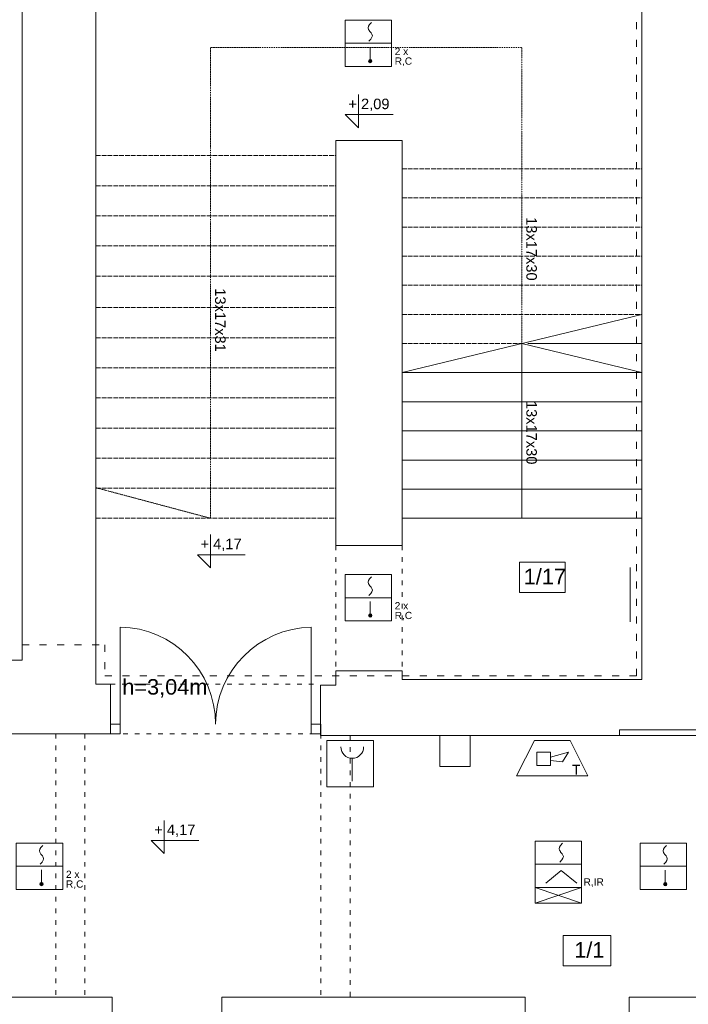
# Model space of a CAD drawing. Header units: centimetres. Extents: x 74437 to 92332, y -37016 to -3432.
# Tile 27 of 49: x 77996 to 78685, y -21783 to -20769. Entities that reach past the tile are written whole.
import ezdxf

# ---------------------------------------------------------------- set-up
doc = ezdxf.new("R2010")
doc.units = ezdxf.units.CM
doc.header["$LTSCALE"] = 0.02
doc.linetypes.add('ACAD_ISO02W100', pattern=[15, 12, -3])
doc.linetypes.add('ACAD_ISO03W100', pattern=[30, 12, -18])
doc.layers.get('0').update_dxf_attribs({"color": 8, "lineweight": 13})
for name, color, linetype, lineweight in [('Linia SSP', 7, 'Continuous', 35), ('LINIE PRZEKROJOWE', 8, 'Continuous', 13), ('OPISY', 8, 'Continuous', 13), ('OSIE', 8, 'ACAD_ISO03W100', 13), ('STREFY POZ', 8, 'Continuous', 13), ('WIDOK', 8, 'Continuous', 13)]:
    doc.layers.add(name, color=color, linetype=linetype, lineweight=lineweight)
doc.styles.get("Standard").update_dxf_attribs({"font": 'arial.ttf', "height": 12})

msp = doc.modelspace()

# ---------------------------------------------------------------- hatches: boundary and pattern name
at = {"layer": 'Linia SSP', "lineweight": 5}
for points in [[(78359.1, -20812, 1), (78355.6, -20812, 1)], [(78359.1, -21383, 1), (78355.6, -21383, 1)], [(78020.7, -21659.6, 1), (78017.2, -21659.6, 1)], [(78662.7, -21659.7, 1), (78659.2, -21659.7, 1)]]:
    msp.add_hatch(color=256, dxfattribs=at).paths.add_polyline_path(points)

# ---------------------------------------------------------------- linework, layer by layer
at = {"linetype": 'ACAD_ISO02W100', "ltscale": 20}
for points in [[(78075, -20909.4), (78322, -20909.4)], [(78390, -20922.9), (78637, -20922.9)], [(78075, -20940.4), (78322, -20940.4)], [(78390, -20952.9), (78637, -20952.9)], [(78075, -20971.4), (78322, -20971.4)], [(78390, -20982.9), (78637, -20982.9)], [(78075, -21002.4), (78322, -21002.4)], [(78390, -21012.9), (78637, -21012.9)], [(78075, -21033.4), (78322, -21033.4)], [(78390, -21042.9), (78637, -21042.9)], [(78075, -21065.9), (78322, -21065.9)], [(78390, -21072.9), (78637, -21072.9)], [(78075, -21096.9), (78322, -21096.9)], [(78390, -21102.9), (78513.5, -21102.9)], [(78075, -21127.9), (78322, -21127.9)], [(78075, -21158.9), (78322, -21158.9)], [(78075, -21189.9), (78322, -21189.9)], [(78075, -21220.9), (78322, -21220.9)], [(78075, -21251.9), (78322, -21251.9)], [(78075, -21282.9), (78322, -21282.9)]]:
    msp.add_lwpolyline(points, dxfattribs=at)
for points in [[(78519.5, -21102.9), (78637, -21102.9)], [(78390, -21132.9), (78637, -21132.9)], [(78390, -21162.9), (78637, -21162.9)], [(78390, -21192.9), (78637, -21192.9)], [(78390, -21222.9), (78637, -21222.9)], [(78390, -21252.9), (78637, -21252.9)], [(78390, -21282.9), (78637, -21282.9)], [(78090, -21494.9), (78100, -21494.9), (78100, -21504.9), (78090, -21504.9), (78090, -21495)], [(78296.6, -21494.9), (78306.6, -21494.9), (78306.6, -21504.9), (78296.6, -21504.9), (78296.6, -21495)]]:
    msp.add_lwpolyline(points)
for points in [[(78100, -21494.9), (78100, -21394.9, -0.410497), (78198, -21494.9, -2.078528)], [(78296.6, -21494.9), (78296.6, -21394.9, 0.405017), (78198, -21494.6, 2.078528)]]:
    msp.add_lwpolyline(points, format="xyb")
msp.add_lwpolyline([(78428.8, -21506.6), (78460, -21506.6), (78460, -21538.6), (78428.8, -21538.6)], close=True)
at = {"layer": 'Linia SSP', "linetype": 'Continuous', "lineweight": 5}
for p, q in [((78355.1, -20777.7), (78355.5, -20776.1)), ((78355.5, -20779.3), (78355.1, -20777.7)), ((78355.5, -20776.1), (78356.7, -20774.3)), ((78356.7, -20774.3), (78358.6, -20772.2)), ((78356.4, -20780.7), (78355.5, -20779.3)), ((78356.7, -20781.1), (78356.4, -20780.7)), ((78357.3, -20781.8), (78356.7, -20781.1)), ((78357.3, -20781.8), (78357.9, -20782.5)), ((78357.9, -20782.5), (78358.2, -20783)), ((78359.1, -20787.5), (78357.9, -20789.3)), ((78358.2, -20783), (78359.1, -20784.3)), ((78359.1, -20784.3), (78359.5, -20785.9)), ((78359.5, -20785.9), (78359.1, -20787.5)), ((78357.9, -20789.3), (78356, -20791.5)), ((78355.5, -21347.1), (78356.7, -21345.3)), ((78356.7, -21345.3), (78358.6, -21343.2)), ((78355.1, -21348.7), (78355.5, -21347.1)), ((78355.5, -21350.3), (78355.1, -21348.7)), ((78356.4, -21351.7), (78355.5, -21350.3)), ((78356.7, -21352.1), (78356.4, -21351.7)), ((78357.3, -21352.8), (78356.7, -21352.1)), ((78357.3, -21352.8), (78357.9, -21353.5)), ((78357.9, -21353.5), (78358.2, -21354)), ((78358.2, -21354), (78359.1, -21355.3)), ((78359.1, -21355.3), (78359.5, -21356.9)), ((78359.5, -21356.9), (78359.1, -21358.5)), ((78357.9, -21360.3), (78356, -21362.5)), ((78359.1, -21358.5), (78357.9, -21360.3)), ((78018.3, -21621.9), (78020.3, -21619.8)), ((78552.1, -21621.6), (78553.3, -21619.8)), ((78553.3, -21619.8), (78555.2, -21617.6)), ((78660.3, -21622), (78662.3, -21619.8)), ((78016.7, -21625.3), (78017.1, -21623.7)), ((78017.1, -21626.9), (78016.7, -21625.3)), ((78017.1, -21623.7), (78018.3, -21621.9)), ((78018, -21628.3), (78017.1, -21626.9)), ((78018.3, -21628.7), (78018, -21628.3)), ((78018.9, -21629.4), (78018.3, -21628.7)), ((78018.9, -21629.4), (78019.5, -21630.1)), ((78019.5, -21630.1), (78019.8, -21630.6)), ((78019.8, -21630.6), (78020.7, -21631.9)), ((78551.7, -21623.2), (78552.1, -21621.6)), ((78552.1, -21624.8), (78551.7, -21623.2)), ((78553, -21626.2), (78552.1, -21624.8)), ((78553.3, -21626.6), (78553, -21626.2)), ((78553.9, -21627.3), (78553.3, -21626.6)), ((78553.9, -21627.3), (78554.5, -21628)), ((78554.5, -21628), (78554.8, -21628.5)), ((78554.8, -21628.5), (78555.7, -21629.8)), ((78555.7, -21629.8), (78556.1, -21631.4)), ((78658.8, -21625.4), (78659.2, -21623.8)), ((78659.2, -21627), (78658.8, -21625.4)), ((78659.2, -21623.8), (78660.3, -21622)), ((78660, -21628.3), (78659.2, -21627)), ((78660.3, -21628.8), (78660, -21628.3)), ((78661, -21629.5), (78660.3, -21628.8)), ((78661, -21629.5), (78661.6, -21630.2)), ((78661.6, -21630.2), (78661.9, -21630.6)), ((78661.9, -21630.6), (78662.7, -21632)), ((78019.5, -21636.9), (78017.6, -21639.1)), ((78020.7, -21635.1), (78019.5, -21636.9)), ((78020.7, -21631.9), (78021.1, -21633.5)), ((78021.1, -21633.5), (78020.7, -21635.1)), ((78554.5, -21634.8), (78552.6, -21637)), ((78555.7, -21633), (78554.5, -21634.8)), ((78556.1, -21631.4), (78555.7, -21633)), ((78661.6, -21637), (78659.6, -21639.1)), ((78662.7, -21635.2), (78661.6, -21637)), ((78662.7, -21632), (78663.1, -21633.6)), ((78663.1, -21633.6), (78662.7, -21635.2))]:
    msp.add_line(p, q, dxfattribs=at)
at = {"layer": 'Linia SSP', "lineweight": 5}
for p, q in [((78331.4, -20793.7), (78379.2, -20793.7)), ((78357.3, -20797.5), (78357.3, -20812)), ((78331.4, -21364.7), (78379.2, -21364.7)), ((78357.3, -21368.5), (78357.3, -21383)), ((78508, -21548.3), (78526.3, -21511.6)), ((78526.3, -21511.6), (78563, -21511.6)), ((78581.4, -21548.3), (78563, -21511.6)), ((78528.9, -21523.8), (78542.7, -21523.8)), ((78528.9, -21537.6), (78528.9, -21523.8)), ((78542.7, -21529), (78561.5, -21523.8)), ((78542.7, -21523.8), (78542.7, -21537.6)), ((78561.5, -21523.8), (78555.1, -21533.8)), ((78338.8, -21530.1), (78338.8, -21553.5)), ((78542.7, -21537.6), (78528.9, -21537.6)), ((78555.1, -21533.8), (78542.7, -21532.5)), ((78581.4, -21548.3), (78508, -21548.3)), ((78527.1, -21639.2), (78574.8, -21639.2)), ((77993, -21641.3), (78040.8, -21641.3)), ((78018.9, -21645.1), (78018.9, -21659.6)), ((78553.9, -21645.5), (78538.1, -21658.6)), ((78569.8, -21658.6), (78553.9, -21645.5)), ((78635.1, -21641.3), (78682.8, -21641.3)), ((78661, -21645.2), (78661, -21659.7)), ((78527.1, -21679.4), (78574.8, -21663.1)), ((78527.1, -21663.1), (78574.8, -21679.4))]:
    msp.add_line(p, q, dxfattribs=at)
for points in [[(78331.4, -20769.8), (78379.2, -20769.8), (78379.2, -20817.5), (78331.4, -20817.5)], [(78331.4, -21340.8), (78379.2, -21340.8), (78379.2, -21388.5), (78331.4, -21388.5)], [(78312.7, -21511.6), (78360.5, -21511.6), (78360.5, -21559.4), (78312.7, -21559.4)], [(77993, -21617.4), (78040.8, -21617.4), (78040.8, -21665.1), (77993, -21665.1)], [(78527.1, -21615.3), (78574.8, -21615.3), (78574.8, -21663.1), (78527.1, -21663.1)], [(78635.1, -21617.4), (78682.8, -21617.4), (78682.8, -21665.2), (78635.1, -21665.2)], [(78527.1, -21679.4), (78527.1, -21663.1), (78574.8, -21663.1), (78574.8, -21679.4)]]:
    msp.add_lwpolyline(points, close=True, dxfattribs=at)
for centre in [(78357.3, -20812), (78357.3, -21383), (78018.9, -21659.6), (78661, -21659.7)]:
    msp.add_circle(centre, 1.75, dxfattribs=at)
msp.add_arc((78338.8, -21518.4), 11.7, 180, 0, dxfattribs=at)
at = {"layer": 'LINIE PRZEKROJOWE'}
for points in [[(77999, -21428.9), (77999, -20584.9), (78140, -20584.9)], [(77999, -21428.9), (77999, -20584.9), (78140, -20584.9)], [(78075, -21453.9), (78075, -20666.9)], [(78637, -21448.9), (78637, -20666.9), (78570, -20666.9)], [(78322, -21310.9), (78322, -20893.9), (78390, -20893.9), (78390, -21310.9)], [(78390, -21132.9), (78637, -21072.9)], [(78322, -21310.9), (78390, -21310.9)], [(78075, -21325.8), (78075, -21453.9)], [(78090, -21504.9), (77969, -21504.9), (77969, -21428.9)], [(77999, -21428.9), (77969, -21428.9)], [(78322, -21454.9), (78322, -21439.9), (78390, -21439.9), (78390, -21448.9)], [(78075, -21453.9), (78090, -21453.9), (78090, -21504.9)], [(78090, -21504.9), (78090, -21453.9)], [(78306, -21506.6), (78306, -21454.9)], [(78306, -21506.6), (78306, -21454.9), (78322, -21454.9), (78322, -21454.9)], [(78322, -21454.9), (78322, -21454.9)], [(78390, -21448.9), (78637, -21448.9)], [(78306, -21506.6), (78614, -21506.6)], [(78820, -21506.6), (78780, -21506.6), (78780, -21500.6), (78614, -21500.6), (78614, -21506.6)], [(78091.7, -21776.1), (77874, -21776.1), (77874, -21856.1)], [(78091.7, -21856.1), (78091.7, -21776.1)], [(78516.7, -21776.1), (78204.7, -21776.1)], [(78204.7, -21856.1), (78204.7, -21776.1)], [(78516.7, -21776.1), (78516.7, -21856.1)], [(78516.7, -21856.1), (78516.7, -21776.1)], [(78623.7, -21776.1), (78623.7, -21856.1)], [(78623.7, -21776.1), (78859.9, -21776.1), (78967.9, -21776.1)]]:
    msp.add_lwpolyline(points, dxfattribs=at)
at = {"layer": 'OPISY'}
for p, q in [((78345.1, -20846.4), (78345.1, -20880.6)), ((78345.1, -20880.6), (78331.6, -20867.1)), ((78331.6, -20867.1), (78380.8, -20867.1)), ((78192.9, -21299.6), (78192.9, -21333.9)), ((78192.9, -21333.9), (78179.4, -21320.4)), ((78179.4, -21320.4), (78228.5, -21320.4)), ((78145.3, -21594), (78145.3, -21628.3)), ((78145.3, -21628.3), (78131.8, -21614.8)), ((78131.8, -21614.8), (78181, -21614.8))]:
    msp.add_line(p, q, dxfattribs=at)
for points in [[(78510.9, -21328.1), (78558, -21328.1), (78558, -21359.4), (78510.9, -21359.4)], [(78556, -21712.6), (78605.1, -21712.6), (78605.1, -21743.9), (78556, -21743.9)]]:
    msp.add_lwpolyline(points, close=True, dxfattribs=at)
msp.add_lwpolyline([(78624.7, -21333.6), (78624.7, -21389.6)], dxfattribs=at)
at = {"layer": 'OSIE'}
msp.add_lwpolyline([(78513.5, -21102.9), (78513.5, -20797.9), (78316, -20797.9), (78193, -20797.9), (78193, -21282.9), (78075, -21251.4)], dxfattribs=at)
at = {"layer": 'OSIE', "linetype": 'ByBlock'}
msp.add_lwpolyline([(78513.5, -21282.9), (78513.5, -21102.9), (78637, -21132.9)], dxfattribs=at)
at = {"layer": 'STREFY POZ', "linetype": 'ACAD_ISO03W100', "ltscale": 30}
msp.add_lwpolyline([(77999, -21413.1), (78084.2, -21413.1), (78084.2, -21445.2), (78631.3, -21445.2), (78631.3, -20585.9)], dxfattribs=at)
at = {"layer": 'WIDOK', "linetype": 'ACAD_ISO03W100', "ltscale": 20}
for points in [[(78322, -21310.9), (78322, -21439.9)], [(78390, -21310.9), (78390, -21439.9)], [(78090, -21453.9), (78306, -21453.9)], [(78033.5, -21504.9), (78033.5, -21776.1)], [(78063.5, -21504.9), (78063.5, -21776.1)], [(78091, -21504.9), (78306, -21504.9)], [(78306.6, -21504.9), (78306.6, -21776.1)], [(78336.6, -21506.6), (78336.6, -21776.1)]]:
    msp.add_lwpolyline(points, dxfattribs=at)
at = {"layer": 'WIDOK'}
msp.add_lwpolyline([(78780, -21506.6), (78614, -21506.6)], dxfattribs=at)

# ---------------------------------------------------------------- texts
at = {"layer": 'Linia SSP', "lineweight": 5}
for s, p in [('2 x', (78382.5, -20805.7)), ('R,C', (78382.5, -20815.7)), ('2 x', (78382.5, -21376.7)), ('R,C', (78382.5, -21386.7)), ('2 x', (78044.1, -21653.3)), ('R,C', (78044.1, -21663.3)), ('R,IR', (78576.9, -21661.2))]:
    msp.add_text(s, height=7.46, dxfattribs=at).set_placement(p)
msp.add_text('T', height=10, rotation=360, dxfattribs=at).set_placement((78565.1, -21546.8))
at = {"layer": 'OPISY', "ltscale": 0.15}
msp.add_text('h=3,04m', height=16, dxfattribs=at).set_placement((78102.1, -21464.5))
at = {"layer": 'OPISY', "attachment_point": 1}
for s, insert, char_height, width in [('{\\fArial|b0|i0|c238|p34;+ 2,09}', (78334.8, -20850.7), 10.8, 58.572), ('{\\fArial|b0|i0|c238|p34;+ 4,17}', (78182.6, -21303.9), 10.8, 58.572), ('{\\fArial|b0|i0|c238|p34;1/17}', (78515.3, -21334.9), 16, 260.963), ('{\\fArial|b0|i0|c238|p34;+ 4,17}', (78135, -21598.3), 10.8, 58.572), ('{\\fArial|b0|i0|c238|p34;1/1}', (78567.3, -21719.4), 16, 260.963)]:
    msp.add_mtext(s, dxfattribs=dict(at, insert=insert, char_height=char_height, width=width))
at = {"layer": 'OPISY', "char_height": 10.8, "width": 58.572, "attachment_point": 1, "rotation": 270}
for s, insert in [('{\\fArial|b0|i0|c238|p34;13x17x30}', (78528.8, -20972.7)), ('{\\fArial|b0|i0|c238|p34;13x17x31}', (78208.4, -21046)), ('{\\fArial|b0|i0|c238|p34;13x17x30}', (78528.8, -21162))]:
    msp.add_mtext(s, dxfattribs=dict(at, insert=insert))

doc.saveas('drawing.dxf')
